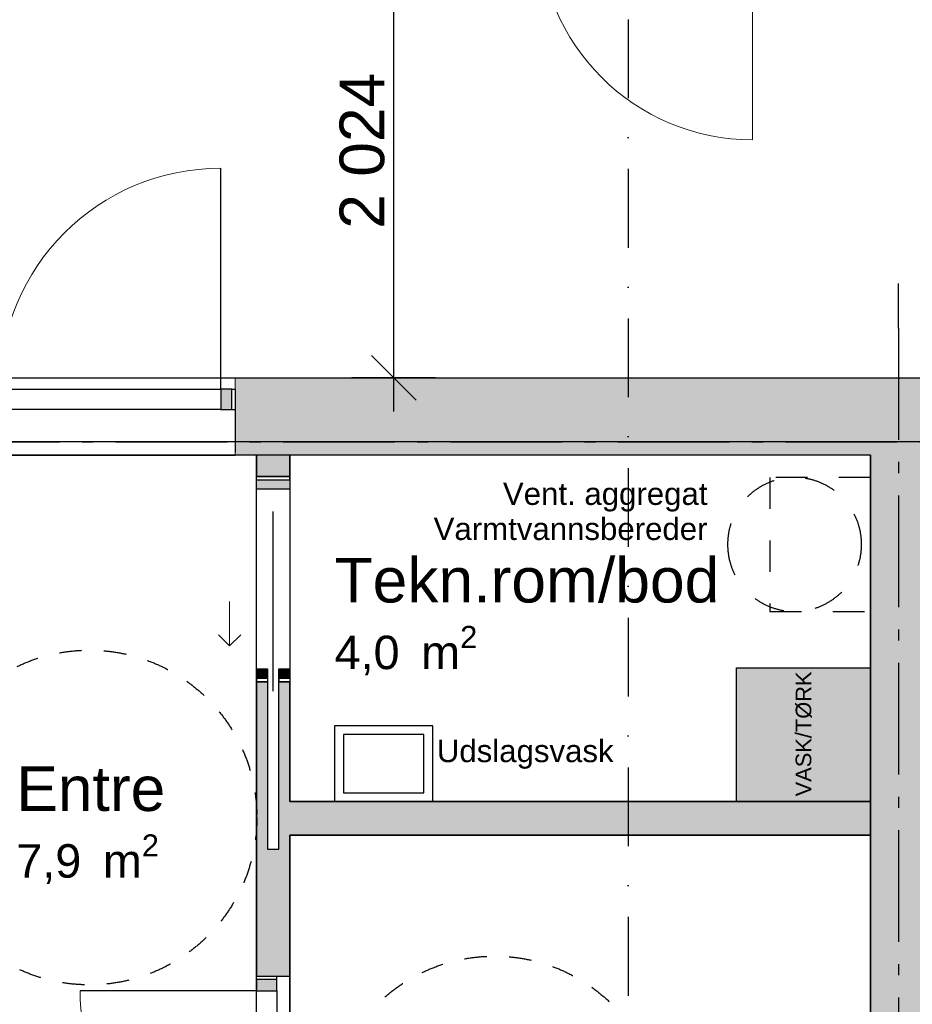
# Model space of a CAD drawing. Header units: millimetres. Extents: x 158466 to 263668, y 129175 to 189280.
# Tile 21 of 55: x 186723 to 190721, y 160373 to 164785. Entities that reach past the tile are written whole.
import ezdxf
from ezdxf.enums import TextEntityAlignment as Align

# ---------------------------------------------------------------- set-up
doc = ezdxf.new("R2010")
doc.units = ezdxf.units.MM
doc.header["$LTSCALE"] = 0.5
doc.header["$MEASUREMENT"] = 0
for name, pattern in [('Akselinje', [1500, 1000, -200, 100, -200]), ('PLINE', [0]), ('Prikk & stiplet', [1340.555525, 705.555534, -352.777767, 0, -282.222223]), ('Små Stiplet', [564.444444, 282.222222, -282.222222]), ('Stipling', [400, 200, -200])]:
    doc.linetypes.add(name, pattern=pattern)
for name, color, linetype in [('23-- Yttervegger (Skravur)(Nye konstruksjoner)', 7, 'Continuous'), ('23-- Yttervegger(Nye konstruksjoner)', 7, 'Continuous'), ('24-- Innervegger (Skravur)(Nye konstruksjoner)', 7, 'Continuous'), ('24-- Innervegger(Nye konstruksjoner)', 7, 'Continuous'), ('244- Vinduer_ dører_ foldevegger(Nye konstruksjoner)', 7, 'Continuous'), ('251- Frittbærende dekker(Nye konstruksjoner)', 7, 'Continuous'), ('315- Utstyr for sanitærinstallasjoner (Skravur)(Nye konstruksjoner)', 7, 'Continuous'), ('315- Utstyr for sanitærinstallasjoner(Nye konstruksjoner)', 7, 'Continuous'), ('822- Modullinjer(Nye konstruksjoner)', 7, 'Continuous'), ('838- Annen tekst(Nye konstruksjoner)', 7, 'Continuous'), ('842-M___1_100 Målsetting bygning(Nye konstruksjoner)', 7, 'Continuous'), ('852- Snittmarkør', 7, 'Continuous'), ('862- M___Nettoareal(Nye konstruksjoner)', 7, 'Continuous'), ('862- M___Nettoareal(Polylinje)(Nye konstruksjoner)', 7, 'Continuous'), ('862- M___Nettoareal(Tekst)(Nye konstruksjoner)', 7, 'Continuous'), ('878- Annen overflate_visuell informasjon_snusirkler(Nye konstruksjoner)', 7, 'Continuous')]:
    doc.layers.add(name, color=color, linetype=linetype)
for name, color, linetype, lineweight in [('234- Vinduer_ dører_ porter(Nye konstruksjoner)', 7, 'Continuous', 0), ('235- Utvendig kledning og overflate(Nye konstruksjoner)', 7, 'Continuous', 0), ('236- Innvendig kledning og overflate(Nye konstruksjoner)', 7, 'Continuous', 0)]:
    doc.layers.add(name, color=color, linetype=linetype, lineweight=lineweight)
doc.styles.add('GENERATED_STYLE_1', font='arial.ttf')
doc.styles.add('GENERATED_STYLE_3', font='arialbd.ttf')
doc.dimstyles.new('GENERATED_STYLE__1', dxfattribs={"dimtxt": 200, "dimasz": 190, "dimexe": 0.18, "dimexo": 0.0625, "dimgap": 0, "dimtad": 1, "dimdec": 0, "dimzin": 0, "dimdsep": 46, "dimtxsty": 'GENERATED_STYLE_1', "dimblk": 'ARROWHEAD_6', "dimblk1": 'ARROWHEAD_6', "dimblk2": 'ARROWHEAD_6', "dimcen": 0.09, "dimse1": 1, "dimse2": 1, "dimclrd": 256, "dimclre": 256, "dimclrt": 256, "dimadec": 1, "dimazin": 0, "dimtfac": 1, "dimtdec": 4, "dimtmove": 0, "dimatfit": 3, "dimfxl": 1, "dimtolj": 1, "dimtzin": 0, "dimarcsym": 0})

# ---------------------------------------------------------------- blocks, each defined once
blk = doc.blocks.new('Leilighet 3_102_1_1', base_point=(184208.9, 153807))
at = {"layer": '862- M___Nettoareal(Polylinje)(Nye konstruksjoner)', "flags": 128}
blk.add_lwpolyline([(183018.9, 155333.7), (190533.9, 155333.7), (190533.9, 162833.7), (183018.9, 162833.7)], close=True, dxfattribs=at)
at = {"layer": '862- M___Nettoareal(Tekst)(Nye konstruksjoner)', "style": 'GENERATED_STYLE_1'}
for tag, height, p in [('DUMMY_861', 300, (185146.8, 154160.6)), ('ROOM_NAME', 300, (183271, 154092)), ('DUMMY_862', 150, (183271, 153689.2))]:
    blk.add_attdef(tag, text='', height=height, dxfattribs=at).set_placement(p, align=Align.TOP_LEFT)
blk = doc.blocks.new('Korridor_101_7_1', base_point=(191297.6, 164059.2))
at = {"layer": '862- M___Nettoareal(Polylinje)(Nye konstruksjoner)', "linetype": 'PLINE', "flags": 128}
blk.add_lwpolyline([(184348.9, 178068.7), (184348.9, 165453.7), (184348.9, 163179.7), (190658.9, 163179.7), (195698.9, 163179.7), (195698.9, 165203.7), (194398.9, 165203.7), (186264.9, 165203.7), (186264.9, 172618.7), (186668.9, 172618.7), (186668.9, 174693.7), (186168.9, 174693.7), (186168.9, 178068.7)], close=True, dxfattribs=at)
at = {"layer": '862- M___Nettoareal(Tekst)(Nye konstruksjoner)', "style": 'GENERATED_STYLE_1'}
for tag, height, p in [('DUMMY_861', 200, (191785.3, 164334.2)), ('ROOM_NAME', 200, (190809.8, 164288.5)), ('DUMMY_862', 150, (190809.8, 164019.9))]:
    blk.add_attdef(tag, text='', height=height, dxfattribs=at).set_placement(p, align=Align.TOP_LEFT)
blk = doc.blocks.new('Entre_106_28_1', base_point=(186975.1, 161892.6))
at = {"layer": '862- M___Nettoareal(Polylinje)(Nye konstruksjoner)', "linetype": 'PLINE', "flags": 128}
blk.add_lwpolyline([(185678.9, 162833.7), (185678.9, 159083.7), (187783.5, 159083.7), (187783.5, 162833.7)], close=True, dxfattribs=at)
at = {"layer": '862- M___Nettoareal(Tekst)(Nye konstruksjoner)', "insert": (186707.8, 161134.4), "char_height": 150, "attachment_point": 1, "style": 'GENERATED_STYLE_1'}
blk.add_mtext('\\A1;{\\pql;\\pt0,24100;\\fArial|b0|i0|c0|p0;\\W1.000000;7,9\\fArial|b0|i0|c0|p0;\\W1.000000;\\A1{\\H.66x;\\S^  ;}\\fArial|b0|i0|c0|p0;\\W1.000000; m\\fArial|b0|i0|c0|p0;\\W1.000000;\\A1{\\H.66x;\\S2^  ;}}', dxfattribs=at)
at = {"layer": '862- M___Nettoareal(Tekst)(Nye konstruksjoner)', "style": 'GENERATED_STYLE_1'}
for tag, height, p in [('DUMMY_861', 200, (187363.4, 161485.1)), ('ROOM_NAME', 200, (186707.8, 161439.4)), ('DUMMY_862', 150, (186707.8, 161170.8))]:
    blk.add_attdef(tag, text='', height=height, dxfattribs=at).set_placement(p, align=Align.TOP_LEFT)
blk = doc.blocks.new('Tekn.rom_bod_104_30_1', base_point=(188425.9, 160980.1))
at = {"layer": '862- M___Nettoareal(Polylinje)(Nye konstruksjoner)', "linetype": 'PLINE', "flags": 128}
blk.add_lwpolyline([(187933.5, 162833.7), (187933.5, 161281.4), (190533.9, 161281.4), (190533.9, 162833.7)], close=True, dxfattribs=at)
at = {"layer": '862- M___Nettoareal(Tekst)(Nye konstruksjoner)', "insert": (188133.5, 162068.7), "char_height": 150, "attachment_point": 1, "style": 'GENERATED_STYLE_1'}
blk.add_mtext('\\A1;{\\pql;\\pt0,24100;\\fArial|b0|i0|c0|p0;\\W1.000000;4,0\\fArial|b0|i0|c0|p0;\\W1.000000;\\A1{\\H.66x;\\S^  ;}\\fArial|b0|i0|c0|p0;\\W1.000000; m\\fArial|b0|i0|c0|p0;\\W1.000000;\\A1{\\H.66x;\\S2^  ;}}', dxfattribs=at)
at = {"layer": '862- M___Nettoareal(Tekst)(Nye konstruksjoner)', "style": 'GENERATED_STYLE_1'}
for tag, height, p in [('DUMMY_861', 200, (189795.3, 162419.4)), ('ROOM_NAME', 200, (188133.5, 162373.7)), ('DUMMY_862', 150, (188133.5, 162105.1))]:
    blk.add_attdef(tag, text='', height=height, dxfattribs=at).set_placement(p, align=Align.TOP_LEFT)
blk = doc.blocks.new('Bad_103_31_1', base_point=(189160.5, 159535.7))
at = {"layer": '862- M___Nettoareal(Polylinje)(Nye konstruksjoner)', "linetype": 'PLINE', "flags": 128}
blk.add_lwpolyline([(187933.5, 161131.4), (187933.5, 158581), (190533.9, 158581), (190533.9, 159776), (190283.9, 159776), (190283.9, 160286), (190533.9, 160286), (190533.9, 161131.4)], close=True, dxfattribs=at)
at = {"layer": '862- M___Nettoareal(Tekst)(Nye konstruksjoner)', "insert": (188459.9, 159605.3), "char_height": 150, "attachment_point": 1, "style": 'GENERATED_STYLE_1'}
blk.add_mtext('\\A1;{\\pql;\\pt0,24100;\\fArial|b0|i0|c0|p0;\\W1.000000;6,5\\fArial|b0|i0|c0|p0;\\W1.000000;\\A1{\\H.66x;\\S^  ;}\\fArial|b0|i0|c0|p0;\\W1.000000; m\\fArial|b0|i0|c0|p0;\\W1.000000;\\A1{\\H.66x;\\S2^  ;}}', dxfattribs=at)
at = {"layer": '862- M___Nettoareal(Tekst)(Nye konstruksjoner)', "style": 'GENERATED_STYLE_1'}
for tag, height, p in [('DUMMY_861', 200, (188948, 159956)), ('ROOM_NAME', 200, (188459.9, 159910.3)), ('DUMMY_862', 150, (188459.9, 159641.7))]:
    blk.add_attdef(tag, text='', height=height, dxfattribs=at).set_placement(p, align=Align.TOP_LEFT)
blk = doc.blocks.new('Dør[1]_1')
at = {"layer": '23-- Yttervegger (Skravur)(Nye konstruksjoner)', "linetype": 'Continuous'}
for points in [[(186583.5, 163037.7), (186633.5, 163037.7), (186633.5, 163129.7), (186583.5, 163129.7)], [(187673.5, 163129.7), (187623.5, 163129.7), (187623.5, 163037.7), (187673.5, 163037.7)]]:
    blk.add_hatch(color=256, dxfattribs=at).paths.add_polyline_path(points)
at = {"layer": '234- Vinduer_ dører_ porter(Nye konstruksjoner)', "linetype": 'PLINE'}
blk.add_arc((187623.5, 163129.7), 990, 90, 180, dxfattribs=at)
at = {"layer": '235- Utvendig kledning og overflate(Nye konstruksjoner)', "linetype": 'PLINE'}
for p, q in [((186568.5, 163179.7), (186568.5, 163160.7)), ((186568.5, 163160.7), (186568.5, 163129.7)), ((187688.5, 163179.7), (187688.5, 163160.7)), ((187688.5, 163160.7), (187688.5, 163129.7)), ((186568.5, 163129.7), (186568.5, 163124.7)), ((186568.5, 163129.7), (186568.5, 163124.7)), ((186568.5, 163124.7), (186568.5, 163101.7)), ((186568.5, 163124.7), (186568.5, 163101.7)), ((187688.5, 163129.7), (187688.5, 163124.7)), ((187688.5, 163129.7), (187688.5, 163124.7)), ((187688.5, 163124.7), (187688.5, 163101.7)), ((187688.5, 163124.7), (187688.5, 163101.7)), ((186568.5, 163101.7), (186568.5, 163092.7)), ((186568.5, 163101.7), (186568.5, 163092.7)), ((187688.5, 163101.7), (187688.5, 163092.7)), ((187688.5, 163101.7), (187688.5, 163092.7))]:
    blk.add_line(p, q, dxfattribs=at)
at = {"layer": '236- Innvendig kledning og overflate(Nye konstruksjoner)', "linetype": 'PLINE'}
for p, q in [((186568.5, 162846.7), (186568.5, 162833.7)), ((187688.5, 162846.7), (187688.5, 162833.7))]:
    blk.add_line(p, q, dxfattribs=at)
at = {"layer": '244- Vinduer_ dører_ foldevegger(Nye konstruksjoner)', "linetype": 'PLINE'}
for p, q in [((187623.5, 163129.7), (187623.5, 164119.7)), ((186568.5, 163179.7), (187688.5, 163179.7)), ((186583.5, 163129.7), (186568.5, 163129.7)), ((186568.5, 163129.7), (186568.5, 163037.7)), ((186633.5, 163129.7), (186583.5, 163129.7)), ((186583.5, 163129.7), (186583.5, 163037.7)), ((186633.5, 163129.7), (187623.5, 163129.7)), ((186633.5, 163037.7), (186633.5, 163129.7)), ((187673.5, 163129.7), (187623.5, 163129.7)), ((187623.5, 163129.7), (187623.5, 163037.7)), ((187673.5, 163129.7), (187688.5, 163129.7)), ((187673.5, 163037.7), (187673.5, 163129.7)), ((187688.5, 163129.7), (187688.5, 163037.7)), ((186568.5, 163092.7), (186568.5, 163037.7)), ((186568.5, 163092.7), (186568.5, 163037.7)), ((187688.5, 163092.7), (187688.5, 163037.7)), ((187688.5, 163092.7), (187688.5, 163037.7)), ((186583.5, 163037.7), (186568.5, 163037.7)), ((186568.5, 163037.7), (186568.5, 162894.7)), ((186583.5, 163037.7), (186633.5, 163037.7)), ((187623.5, 163037.7), (186633.5, 163037.7)), ((187623.5, 163037.7), (187673.5, 163037.7)), ((187673.5, 163037.7), (187688.5, 163037.7)), ((187688.5, 163037.7), (187688.5, 162894.7)), ((186568.5, 162894.7), (186568.5, 162846.7)), ((187688.5, 162894.7), (187688.5, 162846.7)), ((186568.5, 162833.7), (187688.5, 162833.7))]:
    blk.add_line(p, q, dxfattribs=at)
blk = doc.blocks.new('Dør med sidefelt på side 2[2]_1')
at = {"layer": '24-- Innervegger (Skravur)(Nye konstruksjoner)', "linetype": 'Continuous'}
for points in [[(188558.9, 165295.7), (188558.9, 165203.7), (188601.9, 165203.7), (188601.9, 165295.7)], [(189005.9, 165295.7), (189005.9, 165203.7), (189048.9, 165203.7), (189048.9, 165295.7)], [(190048.9, 165203.7), (190048.9, 165295.7), (190005.9, 165295.7), (190005.9, 165203.7)]]:
    blk.add_hatch(color=256, dxfattribs=at).paths.add_polyline_path(points)
at = {"layer": '234- Vinduer_ dører_ porter(Nye konstruksjoner)', "linetype": 'PLINE'}
for p, q in [((188558.9, 165295.7), (188543.9, 165295.7)), ((188543.9, 165203.7), (188543.9, 165295.7)), ((188558.9, 165295.7), (188601.9, 165295.7)), ((188558.9, 165203.7), (188558.9, 165295.7)), ((188601.9, 165295.7), (188601.9, 165203.7)), ((189005.9, 165295.7), (189048.9, 165295.7)), ((189005.9, 165203.7), (189005.9, 165295.7)), ((189048.9, 165295.7), (189048.9, 165203.7)), ((190005.9, 165203.7), (190005.9, 165295.7)), ((190005.9, 165295.7), (190048.9, 165295.7)), ((190048.9, 165295.7), (190063.9, 165295.7)), ((190048.9, 165295.7), (190048.9, 165203.7)), ((190063.9, 165203.7), (190063.9, 165295.7)), ((188558.9, 165203.7), (188543.9, 165203.7)), ((188601.9, 165203.7), (188558.9, 165203.7)), ((189048.9, 165203.7), (189005.9, 165203.7)), ((190048.9, 165203.7), (190005.9, 165203.7)), ((190005.9, 165203.7), (190005.9, 164246.7)), ((190048.9, 165203.7), (190063.9, 165203.7))]:
    blk.add_line(p, q, dxfattribs=at)
at = {"layer": '234- Vinduer_ dører_ porter(Nye konstruksjoner)', "linetype": 'PLINE', "flags": 128}
blk.add_lwpolyline([(188601.9, 165295.7), (189005.9, 165295.7), (189005.9, 165203.7), (188601.9, 165203.7)], close=True, dxfattribs=at)
at = {"layer": '234- Vinduer_ dører_ porter(Nye konstruksjoner)', "linetype": 'PLINE'}
blk.add_arc((190005.9, 165203.7), 957, 180, 270, dxfattribs=at)
at = {"layer": '244- Vinduer_ dører_ foldevegger(Nye konstruksjoner)', "linetype": 'PLINE'}
for p, q in [((188543.9, 165295.7), (188543.9, 165453.7)), ((190063.9, 165295.7), (190063.9, 165453.7)), ((188543.9, 165203.7), (188543.9, 165295.7)), ((188543.9, 165203.7), (188543.9, 165295.7)), ((190063.9, 165203.7), (190063.9, 165295.7)), ((190063.9, 165203.7), (190063.9, 165295.7))]:
    blk.add_line(p, q, dxfattribs=at)
blk = doc.blocks.new('Dør[29]_1')
at = {"layer": '24-- Innervegger (Skravur)(Nye konstruksjoner)', "linetype": 'Continuous'}
for points in [[(187783.5, 160483.7), (187783.5, 160433.7), (187875.5, 160433.7), (187875.5, 160483.7)], [(187875.5, 159593.7), (187875.5, 159643.7), (187783.5, 159643.7), (187783.5, 159593.7)]]:
    blk.add_hatch(color=256, dxfattribs=at).paths.add_polyline_path(points)
at = {"layer": '234- Vinduer_ dører_ porter(Nye konstruksjoner)', "linetype": 'PLINE'}
blk.add_arc((187783.5, 160433.7), 790, 180, 270, dxfattribs=at)
at = {"layer": '244- Vinduer_ dører_ foldevegger(Nye konstruksjoner)', "linetype": 'PLINE'}
for p, q in [((187783.5, 159578.7), (187783.5, 160498.7)), ((187783.5, 160483.7), (187783.5, 160498.7)), ((187783.5, 160498.7), (187875.5, 160498.7)), ((187783.5, 160498.7), (187875.5, 160498.7)), ((187783.5, 160498.7), (187875.5, 160498.7)), ((187783.5, 160483.7), (187783.5, 160433.7)), ((187875.5, 160483.7), (187783.5, 160483.7)), ((187875.5, 160483.7), (187875.5, 160498.7)), ((187875.5, 160498.7), (187933.5, 160498.7)), ((187875.5, 160433.7), (187875.5, 160483.7)), ((187933.5, 159578.7), (187933.5, 160498.7)), ((187783.5, 160433.7), (186993.5, 160433.7)), ((187783.5, 159643.7), (187783.5, 160433.7)), ((187783.5, 160433.7), (187875.5, 160433.7)), ((187875.5, 160433.7), (187875.5, 159643.7)), ((187875.5, 159643.7), (187783.5, 159643.7)), ((187783.5, 159643.7), (187783.5, 159593.7)), ((187875.5, 159593.7), (187875.5, 159643.7)), ((187783.5, 159593.7), (187783.5, 159578.7)), ((187783.5, 159593.7), (187875.5, 159593.7)), ((187875.5, 159593.7), (187875.5, 159578.7)), ((187783.5, 159578.7), (187875.5, 159578.7)), ((187783.5, 159578.7), (187875.5, 159578.7)), ((187783.5, 159578.7), (187875.5, 159578.7)), ((187875.5, 159578.7), (187933.5, 159578.7))]:
    blk.add_line(p, q, dxfattribs=at)
blk = doc.blocks.new('Skyvedør med pocketkarm[30]_1')
at = {"layer": '24-- Innervegger (Skravur)(Nye konstruksjoner)', "linetype": 'Continuous'}
for points in [[(187933.5, 162723.7), (187783.5, 162723.7), (187783.5, 162680.7), (187933.5, 162680.7)], [(187783.5, 161833.7), (187833.5, 161833.7), (187833.5, 161876.7), (187783.5, 161876.7)], [(187883.5, 161833.7), (187933.5, 161833.7), (187933.5, 161876.7), (187883.5, 161876.7)]]:
    blk.add_hatch(color=256, dxfattribs=at).paths.add_polyline_path(points)
at = {"layer": '234- Vinduer_ dører_ porter(Nye konstruksjoner)', "linetype": 'PLINE'}
for p, q in [((187663.5, 162178.7), (187663.5, 161978.7)), ((187663.5, 161978.7), (187613.5, 162028.7)), ((187663.5, 161978.7), (187713.5, 162028.7))]:
    blk.add_line(p, q, dxfattribs=at)
at = {"layer": '244- Vinduer_ dører_ foldevegger(Nye konstruksjoner)', "linetype": 'PLINE'}
for p, q in [((187783.5, 162738.7), (187933.5, 162738.7)), ((187783.5, 162723.7), (187783.5, 162738.7)), ((187933.5, 162738.7), (187783.5, 162738.7)), ((187933.5, 162738.7), (187783.5, 162738.7)), ((187783.5, 162680.7), (187783.5, 162723.7)), ((187783.5, 162723.7), (187933.5, 162723.7)), ((187933.5, 162723.7), (187933.5, 162738.7)), ((187933.5, 162723.7), (187933.5, 162680.7)), ((187933.5, 162680.7), (187783.5, 162680.7)), ((187858.5, 161776.7), (187858.5, 162580.7)), ((187783.5, 161833.7), (187783.5, 161876.7)), ((187783.5, 161876.7), (187833.5, 161876.7)), ((187833.5, 161876.7), (187833.5, 161833.7)), ((187883.5, 161833.7), (187883.5, 161876.7)), ((187883.5, 161876.7), (187933.5, 161876.7)), ((187933.5, 161876.7), (187933.5, 161833.7)), ((187783.5, 161833.7), (187783.5, 161818.7)), ((187833.5, 161833.7), (187783.5, 161833.7)), ((187783.5, 161818.7), (187833.5, 161818.7)), ((187833.5, 161818.7), (187783.5, 161818.7)), ((187833.5, 161818.7), (187783.5, 161818.7)), ((187833.5, 161833.7), (187833.5, 161818.7)), ((187883.5, 161833.7), (187883.5, 161818.7)), ((187933.5, 161833.7), (187883.5, 161833.7)), ((187883.5, 161818.7), (187933.5, 161818.7)), ((187933.5, 161818.7), (187883.5, 161818.7)), ((187933.5, 161818.7), (187883.5, 161818.7)), ((187933.5, 161833.7), (187933.5, 161818.7))]:
    blk.add_line(p, q, dxfattribs=at)
blk = doc.blocks.new('Vaskemaskin[46]_1', base_point=(190533.9, 161581.4))
at = {"layer": '315- Utstyr for sanitærinstallasjoner (Skravur)(Nye konstruksjoner)', "linetype": 'Continuous'}
blk.add_hatch(color=256, dxfattribs=at).paths.add_polyline_path([(190533.9, 161281.4), (190533.9, 161881.4), (189933.9, 161881.4), (189933.9, 161281.4)])
at = {"layer": '315- Utstyr for sanitærinstallasjoner(Nye konstruksjoner)', "linetype": 'Continuous', "flags": 128}
blk.add_lwpolyline([(190533.9, 161281.4), (189933.9, 161281.4), (189933.9, 161881.4), (190533.9, 161881.4)], close=True, dxfattribs=at)
at = {"layer": '315- Utstyr for sanitærinstallasjoner(Nye konstruksjoner)', "linetype": 'Continuous', "style": 'GENERATED_STYLE_1'}
blk.add_attdef('stDisplayText', text='', height=70, rotation=90, dxfattribs=at).set_placement((190233.9, 161584.7), align=Align.MIDDLE_CENTER)
blk = doc.blocks.new('Utslagsvask[63]_1', base_point=(188353.5, 161281.4))
at = {"layer": '315- Utstyr for sanitærinstallasjoner(Nye konstruksjoner)', "linetype": 'PLINE'}
for p, q in [((188533.5, 161581.4), (188173.5, 161581.4)), ((188173.5, 161581.4), (188173.5, 161321.4)), ((188533.5, 161321.4), (188533.5, 161581.4)), ((188173.5, 161321.4), (188533.5, 161321.4))]:
    blk.add_line(p, q, dxfattribs=at)
at = {"layer": '315- Utstyr for sanitærinstallasjoner(Nye konstruksjoner)', "linetype": 'PLINE', "flags": 128}
blk.add_lwpolyline([(188573.5, 161621.4), (188133.5, 161621.4), (188133.5, 161281.4), (188573.5, 161281.4)], close=True, dxfattribs=at)
blk = doc.blocks.new('*D398')
at = {"layer": '842-M___1_100 Målsetting bygning(Nye konstruksjoner)', "linetype": 'PLINE', "transparency": 16777216}
for p, q in [((188398.8, 165203.7), (188398.8, 165353.7)), ((188498.8, 165103.7), (188298.8, 165303.7)), ((188586.3, 165203.7), (188211.3, 165203.7)), ((188398.8, 163179.7), (188398.8, 165203.7)), ((188298.8, 163279.7), (188498.8, 163079.7)), ((188586.3, 163179.7), (188211.3, 163179.7)), ((188398.8, 163029.7), (188398.8, 163179.7))]:
    blk.add_line(p, q, dxfattribs=at)
at = {"layer": '842-M___1_100 Målsetting bygning(Nye konstruksjoner)', "transparency": 16777216, "insert": (188358.8, 163848.5), "char_height": 200, "attachment_point": 7, "rotation": 90, "style": 'GENERATED_STYLE_1'}
blk.add_mtext('\\A1;{\\pql;\\fArial|b0|i0|c0|p0;\\W1.000000;2\xa0024}', dxfattribs=at)
blk = doc.blocks.new('ARROWHEAD_6')
at = {"linetype": 'Continuous'}
for p, q in [((-0.5, -0.5), (0.5, 0.5)), ((0, 0), (-1, 0))]:
    blk.add_line(p, q, dxfattribs=at)
blk = doc.blocks.new('Standard grid marker[253]_1', base_point=(190658.9, 163603.2))
at = {"layer": '822- Modullinjer(Nye konstruksjoner)', "linetype": 'Akselinje'}
for q in [(190658.9, 163603.2), (190658.9, 150687.7)]:
    blk.add_line((190658.9, 163403.2), q, dxfattribs=at)
at = {"layer": '822- Modullinjer(Nye konstruksjoner)', "style": 'GENERATED_STYLE_3'}
blk.add_attdef('AC_MarkerText_1', text='', height=350, rotation=360, dxfattribs=at).set_placement((190658.9, 150162.7), align=Align.TOP_CENTER)
blk = doc.blocks.new('Standard grid marker[256]_1', base_point=(171952.9, 162893.7))
at = {"layer": '822- Modullinjer(Nye konstruksjoner)', "linetype": 'Akselinje'}
blk.add_line((172152.9, 162893.7), (202944.9, 162893.7), dxfattribs=at)
at = {"layer": '822- Modullinjer(Nye konstruksjoner)', "style": 'GENERATED_STYLE_3'}
for tag, p in [('AC_MarkerText_1_0', (171452.9, 163068.7)), ('AC_MarkerText_1_1', (203644.9, 163068.7))]:
    blk.add_attdef(tag, text='', height=350, dxfattribs=at).set_placement(p, align=Align.TOP_CENTER)

msp = doc.modelspace()

# ---------------------------------------------------------------- hatches: boundary and pattern name
at = {"layer": '23-- Yttervegger (Skravur)(Nye konstruksjoner)', "linetype": 'Continuous'}
for points in [[(187688.5, 163160.7), (190658.9, 163160.7), (190658.9, 163179.7), (187688.5, 163179.7)], [(187688.5, 163124.7), (190658.9, 163124.7), (190658.9, 163160.7), (187688.5, 163160.7)], [(190658.9, 163179.7), (190658.9, 163160.7), (193623.9, 163160.7), (193623.9, 163179.7)], [(190658.9, 163160.7), (190658.9, 163124.7), (193623.9, 163124.7), (193623.9, 163160.7)], [(187688.5, 163101.7), (190658.9, 163101.7), (190658.9, 163124.7), (187688.5, 163124.7)], [(190658.9, 163124.7), (190658.9, 163101.7), (193623.9, 163101.7), (193623.9, 163124.7)], [(187688.5, 163092.7), (190658.9, 163092.7), (190658.9, 163101.7), (187688.5, 163101.7)], [(187688.5, 162894.7), (190658.9, 162894.7), (190658.9, 163092.7), (187688.5, 163092.7)], [(190658.9, 163101.7), (190658.9, 163092.7), (193623.9, 163092.7), (193623.9, 163101.7)], [(190658.9, 163092.7), (190658.9, 162894.7), (193623.9, 162894.7), (193623.9, 163092.7)], [(187688.5, 162846.7), (190533.9, 162846.7), (190533.9, 162894.7), (187688.5, 162894.7)], [(190533.9, 162846.7), (187688.5, 162846.7), (187688.5, 162833.7), (190533.9, 162833.7)]]:
    msp.add_hatch(color=256, dxfattribs=at).paths.add_polyline_path(points)
at = {"layer": '24-- Innervegger (Skravur)(Nye konstruksjoner)', "linetype": 'Continuous'}
for points in [[(190533.9, 162846.7), (190658.9, 162846.7), (190658.9, 162894.7), (190533.9, 162894.7)], [(190783.9, 162894.7), (190658.9, 162894.7), (190658.9, 162846.7), (190783.9, 162846.7)], [(187933.5, 162833.7), (187783.5, 162833.7), (187783.5, 162738.7), (187933.5, 162738.7)], [(190533.9, 162833.7), (190658.9, 162833.7), (190658.9, 162846.7), (190533.9, 162846.7)], [(190783.9, 155333.7), (190783.9, 162833.7), (190533.9, 162833.7), (190533.9, 155333.7)], [(190783.9, 155333.7), (190783.9, 162833.7), (190533.9, 162833.7), (190533.9, 155333.7)], [(190783.9, 162846.7), (190658.9, 162846.7), (190658.9, 162833.7), (190783.9, 162833.7)], [(187833.5, 161818.7), (187783.5, 161818.7), (187783.5, 160498.7), (187933.5, 160498.7), (187933.5, 161818.7), (187883.5, 161818.7), (187883.5, 161067.7), (187833.5, 161067.7)], [(190533.9, 161281.4), (187933.5, 161281.4), (187933.5, 161131.4), (190533.9, 161131.4)]]:
    msp.add_hatch(color=256, dxfattribs=at).paths.add_polyline_path(points)

# ---------------------------------------------------------------- linework, layer by layer
at = {"layer": '23-- Yttervegger(Nye konstruksjoner)', "linetype": 'PLINE'}
for p, q in [((187688.5, 163092.7), (187688.5, 163037.7)), ((187688.5, 163037.7), (187688.5, 162894.7)), ((187688.5, 162894.7), (187688.5, 162846.7))]:
    msp.add_line(p, q, dxfattribs=at)
at = {"layer": '235- Utvendig kledning og overflate(Nye konstruksjoner)', "linetype": 'PLINE'}
for p, q in [((187688.5, 163179.7), (187688.5, 163160.7)), ((187688.5, 163160.7), (187688.5, 163129.7)), ((187688.5, 163129.7), (187688.5, 163124.7)), ((187688.5, 163124.7), (187688.5, 163101.7)), ((187688.5, 163101.7), (187688.5, 163092.7))]:
    msp.add_line(p, q, dxfattribs=at)
at = {"layer": '235- Utvendig kledning og overflate(Nye konstruksjoner)', "linetype": 'PLINE', "flags": 128}
for points in [[(190658.9, 163179.7), (187688.5, 163179.7)], [(193623.9, 163179.7), (190658.9, 163179.7)]]:
    msp.add_lwpolyline(points, dxfattribs=at)
at = {"layer": '236- Innvendig kledning og overflate(Nye konstruksjoner)', "linetype": 'PLINE'}
msp.add_line((187688.5, 162846.7), (187688.5, 162833.7), dxfattribs=at)
at = {"layer": '236- Innvendig kledning og overflate(Nye konstruksjoner)', "linetype": 'PLINE', "flags": 128}
for points in [[(187688.5, 162833.7), (187783.5, 162833.7)], [(187933.5, 162833.7), (190533.9, 162833.7)]]:
    msp.add_lwpolyline(points, dxfattribs=at)
at = {"layer": '24-- Innervegger(Nye konstruksjoner)', "linetype": 'PLINE'}
for p, q in [((187933.5, 162738.7), (187783.5, 162738.7)), ((187833.5, 161818.7), (187783.5, 161818.7)), ((187933.5, 161818.7), (187883.5, 161818.7)), ((187783.5, 160498.7), (187875.5, 160498.7)), ((187875.5, 160498.7), (187933.5, 160498.7))]:
    msp.add_line(p, q, dxfattribs=at)
at = {"layer": '24-- Innervegger(Nye konstruksjoner)', "linetype": 'PLINE', "flags": 128}
for points in [[(187783.5, 162833.7), (187783.5, 162738.7)], [(187933.5, 162738.7), (187933.5, 162833.7)], [(190533.9, 162833.7), (190533.9, 158581)], [(190533.9, 162833.7), (190533.9, 158581)], [(187783.5, 161818.7), (187783.5, 160498.7)], [(187933.5, 161281.4), (187933.5, 161818.7)], [(190533.9, 161281.4), (187933.5, 161281.4)], [(190533.9, 161131.4), (190533.9, 161281.4)], [(187933.5, 160498.7), (187933.5, 161131.4)], [(187933.5, 161131.4), (190533.9, 161131.4)]]:
    msp.add_lwpolyline(points, dxfattribs=at)
at = {"layer": '244- Vinduer_ dører_ foldevegger(Nye konstruksjoner)', "linetype": 'PLINE'}
for p, q in [((187833.5, 161833.7), (187833.5, 161067.7)), ((187883.5, 161067.7), (187883.5, 161833.7)), ((187833.5, 161067.7), (187883.5, 161067.7))]:
    msp.add_line(p, q, dxfattribs=at)
at = {"layer": '251- Frittbærende dekker(Nye konstruksjoner)', "linetype": 'PLINE', "flags": 128}
msp.add_lwpolyline([(182958.9, 155273.7), (198358.9, 155273.7), (198358.9, 162893.7), (182958.9, 162893.7)], close=True, dxfattribs=at)
at = {"layer": '315- Utstyr for sanitærinstallasjoner(Nye konstruksjoner)', "linetype": 'Små Stiplet'}
msp.add_lwpolyline([(190494, 162433.7, -1), (189894, 162433.7, -1)], format="xyb", close=True, dxfattribs=at)
msp.add_lwpolyline([(190533.9, 162733.7), (190083.9, 162733.7), (190083.9, 162133.7), (190533.9, 162133.7)], close=True, dxfattribs=at)
at = {"layer": '852- Snittmarkør', "linetype": 'Prikk & stiplet'}
msp.add_line((189448.9, 187579.6), (189448.9, 151137.7), dxfattribs=at)
at = {"layer": '878- Annen overflate_visuell informasjon_snusirkler(Nye konstruksjoner)', "linetype": 'Stipling'}
for centre in [(187035.6, 161210.1), (188849.9, 159838.8)]:
    msp.add_circle(centre, 750, dxfattribs=at)

# ---------------------------------------------------------------- block references
at = {"layer": '244- Vinduer_ dører_ foldevegger(Nye konstruksjoner)', "linetype": 'PLINE'}
for name in ['Dør med sidefelt på side 2[2]_1', 'Dør[1]_1', 'Skyvedør med pocketkarm[30]_1', 'Dør[29]_1']:
    msp.add_blockref(name, (0, 0), dxfattribs=at)
at = {"layer": '315- Utstyr for sanitærinstallasjoner(Nye konstruksjoner)', "linetype": 'Continuous'}
ref = msp.add_blockref('Vaskemaskin[46]_1', (190533.9, 161581.4), dxfattribs=at)
ref.add_attrib('stDisplayText', 'VASK/TØRK', dxfattribs={"color": 7, "linetype": 'Continuous', "height": 70, "rotation": 90, "style": 'GENERATED_STYLE_1'}).set_placement((190233.9, 161584.7), align=Align.MIDDLE_CENTER)
at = {"layer": '315- Utstyr for sanitærinstallasjoner(Nye konstruksjoner)', "linetype": 'PLINE'}
msp.add_blockref('Utslagsvask[63]_1', (188353.5, 161281.4), dxfattribs=at)
at = {"layer": '822- Modullinjer(Nye konstruksjoner)', "linetype": 'PLINE'}
for name, p in [('Standard grid marker[253]_1', (190658.9, 163603.2)), ('Standard grid marker[256]_1', (171952.9, 162893.7))]:
    msp.add_blockref(name, p, dxfattribs=at)
at = {"layer": '862- M___Nettoareal(Nye konstruksjoner)', "linetype": 'Continuous'}
for name, p in [('Korridor_101_7_1', (191297.6, 164059.2)), ('Leilighet 3_102_1_1', (184208.9, 153807))]:
    msp.add_blockref(name, p, dxfattribs=at)
ref = msp.add_blockref('Entre_106_28_1', (186975.1, 161892.6), dxfattribs=at)
ref.add_attrib('ROOM_NAME', 'Entre', dxfattribs={"layer": '862- M___Nettoareal(Tekst)(Nye konstruksjoner)', "color": 7, "height": 200, "style": 'GENERATED_STYLE_1'}).set_placement((186707.8, 161439.4), align=Align.TOP_LEFT)
ref = msp.add_blockref('Tekn.rom_bod_104_30_1', (188425.9, 160980.1), dxfattribs=at)
ref.add_attrib('ROOM_NAME', 'Tekn.rom/bod', dxfattribs={"layer": '862- M___Nettoareal(Tekst)(Nye konstruksjoner)', "color": 7, "height": 200, "style": 'GENERATED_STYLE_1'}).set_placement((188133.5, 162373.7), align=Align.TOP_LEFT)
ref = msp.add_blockref('Bad_103_31_1', (189160.5, 159535.7), dxfattribs=at)
ref.add_attrib('ROOM_NAME', 'Bad', dxfattribs={"layer": '862- M___Nettoareal(Tekst)(Nye konstruksjoner)', "color": 7, "height": 200, "style": 'GENERATED_STYLE_1'}).set_placement((188459.9, 159910.3), align=Align.TOP_LEFT)

# ---------------------------------------------------------------- texts
at = {"layer": '838- Annen tekst(Nye konstruksjoner)', "linetype": 'Continuous', "insert": (189804, 162710.8), "char_height": 100, "attachment_point": 3, "line_spacing_factor": 0.942898, "style": 'GENERATED_STYLE_1'}
msp.add_mtext('\\A1;{\\pqr;\\fArial|b0|i0|c0|p0;\\W1.000000;Vent. aggregat\\P\\pqr;\\fArial|b0|i0|c0|p0;\\W1.000000;Varmtvannsbereder}', dxfattribs=at)
at = {"layer": '838- Annen tekst(Nye konstruksjoner)', "linetype": 'Continuous', "insert": (189383.5, 161558.2), "char_height": 100, "attachment_point": 3, "style": 'GENERATED_STYLE_1'}
msp.add_mtext('\\A1;{\\pqr;\\fArial|b0|i0|c0|p0;\\W1.000000;Udslagsvask}', dxfattribs=at)

# ---------------------------------------------------------------- dimensions: what is measured, and where the dimension line sits
at = {"layer": '842-M___1_100 Målsetting bygning(Nye konstruksjoner)', "linetype": 'Continuous'}
dim = msp.add_linear_dim(base=(188398.8, 165203.7), p1=(186358.9, 163179.7), p2=(186264.9, 165203.7), angle=90, dimstyle='GENERATED_STYLE__1', dxfattribs=at)
dim.commit()
dim.dimension.update_dxf_attribs({"geometry": '*D398', "text_midpoint": (188258.8, 164191.6), "dimtype": 160, "text_rotation": 90})

doc.saveas('drawing.dxf')
